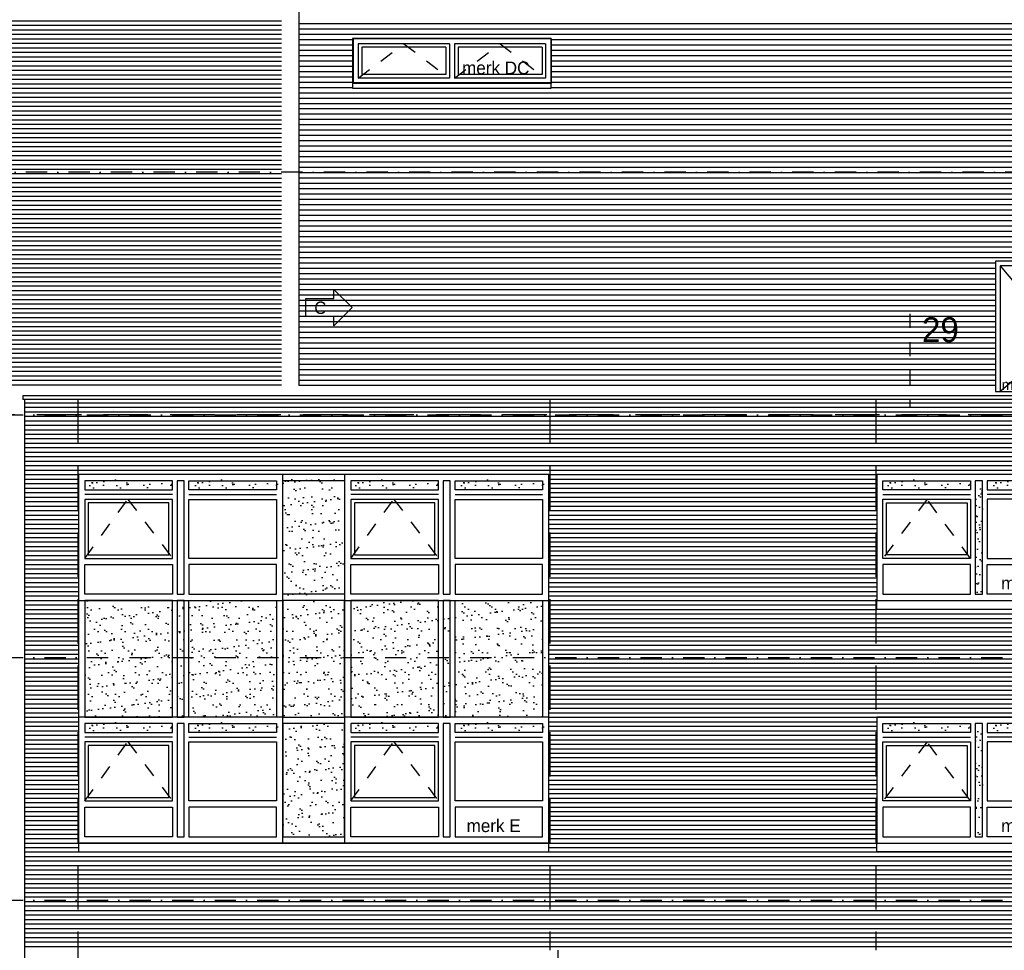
# Model space of a CAD drawing. Extents: x 0 to 140000, y 0 to 84100.
# Tile 13 of 36: x 14556 to 28433, y 48986 to 62104. Entities that reach past the tile are written whole.
import ezdxf
from ezdxf.enums import TextEntityAlignment as Align

# ---------------------------------------------------------------- set-up
doc = ezdxf.new("R2010")
doc.units = 0
doc.header["$LTSCALE"] = 100
doc.header["$MEASUREMENT"] = 0
for name, pattern in [('B0201', [50, 31.25, -6.25, 6.25, -6.25]), ('B0402', [9.375, 6.25, -3.125]), ('B0701', [9.375, 6.25, -3.125]), ('DASHDOTX2', [2, 1, -0.5, 0, -0.5]), ('TEGELS', [4, 2, -2])]:
    doc.linetypes.add(name, pattern=pattern)
doc.layers.get('0').update_dxf_attribs({"linetype": 'CONTINUOUS'})
for name, color, linetype in [('AA31----_BUITENKOZ', 7, 'CONTINUOUS'), ('AI31----_BUITENKOZ', 7, 'CONTINUOUS'), ('AL$0A---_WIJZIGINGEN', 2, 'CONTINUOUS'), ('AL$7A---_STRAMIEN', 42, 'B0201'), ('AL21----_BUITENWAND', 2, 'CONTINUOUS'), ('AL31----_BUITENKOZ', 7, 'CONTINUOUS'), ('AL31----_BUITENKOZIJ', 7, 'CONTINUOUS'), ('AL32MH--_METAAL', 7, 'CONTINUOUS'), ('AL47----_DAKAFW', 1, 'CONTINUOUS'), ('AT$0A---_WIJZIGINGEN', 7, 'CONTINUOUS'), ('AT$1A---_ALGEMEEN', 1, 'CONTINUOUS'), ('AT$1A---_TEKST', 2, 'CONTINUOUS'), ('DETAILS', 4, 'TEGELS'), ('DLLATATIE', 3, 'B0701'), ('GOLFPLAAT', 42, 'CONTINUOUS'), ('KOZMERK', 2, 'CONTINUOUS')]:
    doc.layers.add(name, color=color, linetype=linetype)
doc.styles.add('01_100', font='B-GBP.shx', dxfattribs={"height": 180})
doc.styles.add('03_100', font='B-GBP.shx', dxfattribs={"height": 350})
doc.styles.add('03_AT', font='B-GBP')
doc.styles.add('B-01', font='b-gbp')
pattern_1 = [(37.5, (-26269.13, -28493.82), (-7.6852, 235.0725), [0, -185.44, 0, -207.4, 0, -198.25]), (7.5, (-26269.13, -28493.82), (215.9128, 344.3018), [0, -100.04, 0, -167.14, 0, -64.05]), (327.5, (-26419.2, -28493.82), (379.9253, 0.6904), [0, -61, 0, -219.6, 0, -286.7]), (317.5, (-26419.2, -28493.82), (366.7474, 107.0764), [0, -30.5, 0, -143.96, 0, -164.7])]
pattern_2 = [(37.5, (-30019.13, -28493.82), (-7.6852, 235.0725), [0, -185.44, 0, -207.4, 0, -198.25]), (7.5, (-30019.13, -28493.82), (215.9128, 344.3018), [0, -100.04, 0, -167.14, 0, -64.05]), (327.5, (-30169.2, -28493.82), (379.9253, 0.6904), [0, -61, 0, -219.6, 0, -286.7]), (317.5, (-30169.2, -28493.82), (366.7474, 107.0764), [0, -30.5, 0, -143.96, 0, -164.7])]

# ---------------------------------------------------------------- blocks, each defined once
blk = doc.blocks.new('PH31-001')
at = {"layer": 'AL31----_BUITENKOZ'}
h = blk.add_hatch(dxfattribs=at)
h.set_pattern_fill('AR-SAND', color=256, scale=122, style=0)
h.set_pattern_definition([(37.5, (-52903.8, -82412.16), (-7.6852, 235.0725), [0, -185.44, 0, -207.4, 0, -198.25]), (7.5, (-52903.8, -82412.16), (215.9128, 344.3018), [0, -100.04, 0, -167.14, 0, -64.05]), (327.5, (-53053.86, -82412.16), (379.9253, 0.6904), [0, -61, 0, -219.6, 0, -286.7]), (317.5, (-53053.86, -82412.16), (366.7474, 107.0764), [0, -30.5, 0, -143.96, 0, -164.7])])
h.paths.add_polyline_path([(1490, 1580), (1390, 1580), (1390, 67), (1490, 67)])
for p, q in [((88, 1492), (1323, 1492)), ((2792, 1492), (1557, 1492)), ((0, 0), (0, 0)), ((0, 0), (0, 0))]:
    blk.add_line(p, q, dxfattribs=at)
at = {"layer": 'AL31----_BUITENKOZ', "color": 1, "linetype": 'TEGELS'}
for p, q in [((709, 1425), (88, 593)), ((1323, 593), (709, 1425))]:
    blk.add_line(p, q, dxfattribs=at)
at = {"layer": 'AL31----_BUITENKOZ'}
for points in [[(2880, 0), (2880, 1774), (0, 1774), (0, 1774), (0, 0)], [(88, 1559), (88, 1686), (1323, 1686), (1323, 1559)], [(1490, 1686), (1390, 1686), (1390, 88), (1490, 88)], [(2792, 1559), (2792, 1686), (1557, 1686), (1557, 1559)], [(88, 593), (88, 1425), (1323, 1425), (1323, 593)], [(2792, 593), (2792, 1425), (1557, 1425), (1557, 593)], [(88, 505), (88, 88), (1323, 88), (1323, 505)], [(2792, 505), (2792, 88), (1557, 88), (1557, 505)]]:
    blk.add_lwpolyline(points, close=True, dxfattribs=at)
at = {"layer": 'AL31----_BUITENKOZ', "color": 1}
blk.add_lwpolyline([(138, 643), (138, 1375), (1273, 1375), (1273, 643)], close=True, dxfattribs=at)
at = {"layer": 'AT$1A---_TEKST', "style": '01_100'}
blk.add_text('merk A', height=180, dxfattribs=at).set_placement((1754, 154))
blk = doc.blocks.new('PH31-023')
at = {"layer": 'AI31----_BUITENKOZ', "color": 1}
for p, q in [((1852, 634), (-948, 634)), ((-948, 634), (-948, 0)), ((1852, 634), (1852, 0)), ((367, 510), (-818, 510)), ((-818, 510), (-818, 124)), ((367, 510), (367, 124)), ((539, 510), (539, 124)), ((1723, 510), (539, 510)), ((1723, 510), (1723, 124)), ((1852, 0), (-948, 0)), ((367, 124), (-818, 124)), ((1723, 124), (539, 124))]:
    blk.add_line(p, q, dxfattribs=at)
at = {"layer": 'AI31----_BUITENKOZ'}
for p, q in [((-941, 627), (-941, 7)), ((1845, 627), (-941, 627)), ((-868, 560), (-868, 74)), ((417, 560), (-868, 560)), ((417, 560), (417, 74)), ((1773, 560), (489, 560)), ((489, 560), (489, 74)), ((1773, 560), (1773, 74)), ((1845, 627), (1845, 7)), ((1845, 7), (-941, 7)), ((417, 74), (-868, 74)), ((1773, 74), (489, 74))]:
    blk.add_line(p, q, dxfattribs=at)
at = {"layer": 'AI31----_BUITENKOZ', "color": 1, "linetype": 'TEGELS'}
for p, q in [((-868, 74), (-226, 560)), ((-226, 560), (417, 74)), ((489, 74), (1131, 560)), ((1131, 560), (1773, 74))]:
    blk.add_line(p, q, dxfattribs=at)
at = {"layer": 'AT$1A---_TEKST', "color": 2, "style": '01_100'}
blk.add_text('merk DC', height=180, dxfattribs=at).set_placement((596, 129))
blk = doc.blocks.new('PH31-082')
at = {"layer": 'AL31----_BUITENKOZIJ', "color": 7}
for p, q in [((67, 2100), (67, 329)), ((947, 2100), (67, 2100)), ((947, 329), (947, 2100)), ((0, 329), (1014, 329))]:
    blk.add_line(p, q, dxfattribs=at)
blk.add_lwpolyline([(1014, 329), (1014, 2167), (0, 2167), (0, 329)], dxfattribs=at)
at = {"layer": 'AL31----_BUITENKOZIJ', "color": 1}
blk.add_lwpolyline([(67, 2100), (947, 1050), (67, 329)], dxfattribs=at)
at = {"layer": 'KOZMERK', "style": 'B-01'}
blk.add_attdef('KOZMERK', (88, 349), '', height=150, dxfattribs=at)
blk = doc.blocks.new('AS00S005')
at = {"layer": 'AL$0A---_WIJZIGINGEN'}
blk.add_lwpolyline([(0, 0), (-5.12, -5.12), (-5.12, -2.56), (-13.06, -2.56), (-13.06, 2.56), (-5.12, 2.56), (-5.12, 5.12)], close=True, dxfattribs=at)
at = {"layer": 'AT$0A---_WIJZIGINGEN', "color": 3, "style": '03_AT'}
blk.add_attdef('NUMMER', text='', height=3.5, dxfattribs=at).set_placement((-8.98, -0.06), align=Align.MIDDLE)

msp = doc.modelspace()

# ---------------------------------------------------------------- hatches: boundary and pattern name
at = {"layer": 'AA31----_BUITENKOZ'}
h = msp.add_hatch(dxfattribs=at)
h.set_pattern_fill('AR-SAND', color=256, scale=122, style=0)
h.set_pattern_definition([(37.5, (-1789.92, -1043.37), (-7.6852, 235.0725), [0, -185.44, 0, -207.4, 0, -198.25]), (7.5, (-1789.92, -1043.37), (215.9128, 344.3018), [0, -100.04, 0, -167.14, 0, -64.05]), (327.5, (-1939.98, -1043.37), (379.9253, 0.6904), [0, -61, 0, -219.6, 0, -286.7]), (317.5, (-1939.98, -1043.37), (366.7474, 107.0764), [0, -30.5, 0, -143.96, 0, -164.7])])
h.paths.add_polyline_path([(15451.7, 55498), (15451.7, 55625), (16707.7, 55625), (16707.7, 55498)])
h = msp.add_hatch(dxfattribs=at)
h.set_pattern_fill('AR-SAND', color=256, scale=122, style=0)
h.set_pattern_definition([(37.5, (-299.92, -1043.37), (-7.6852, 235.0725), [0, -185.44, 0, -207.4, 0, -198.25]), (7.5, (-299.92, -1043.37), (215.9128, 344.3018), [0, -100.04, 0, -167.14, 0, -64.05]), (327.5, (-449.98, -1043.37), (379.9253, 0.6904), [0, -61, 0, -219.6, 0, -286.7]), (317.5, (-449.98, -1043.37), (366.7474, 107.0764), [0, -30.5, 0, -143.96, 0, -164.7])])
h.paths.add_polyline_path([(16941.7, 55498), (16941.7, 55625), (18197.7, 55625), (18197.7, 55498)])
h = msp.add_hatch(dxfattribs=at)
h.set_pattern_fill('AR-SAND', color=256, scale=122, style=0)
h.set_pattern_definition(pattern_2)
h.paths.add_polyline_path([(19134.7, 53985.3), (19134.7, 55625), (18264.7, 55625), (18264.7, 53985.3)])
h = msp.add_hatch(dxfattribs=at)
h.set_pattern_fill('AR-SAND', color=256, scale=122, style=0)
h.set_pattern_definition([(37.5, (1960.08, -1043.37), (-7.6852, 235.0725), [0, -185.44, 0, -207.4, 0, -198.25]), (7.5, (1960.08, -1043.37), (215.9128, 344.3018), [0, -100.04, 0, -167.14, 0, -64.05]), (327.5, (1810.02, -1043.37), (379.9253, 0.6904), [0, -61, 0, -219.6, 0, -286.7]), (317.5, (1810.02, -1043.37), (366.7474, 107.0764), [0, -30.5, 0, -143.96, 0, -164.7])])
h.paths.add_polyline_path([(19201.7, 55498), (19201.7, 55625), (20457.7, 55625), (20457.7, 55498)])
h = msp.add_hatch(dxfattribs=at)
h.set_pattern_fill('AR-SAND', color=256, scale=122, style=0)
h.set_pattern_definition([(37.5, (3450.08, -1043.37), (-7.6852, 235.0725), [0, -185.44, 0, -207.4, 0, -198.25]), (7.5, (3450.08, -1043.37), (215.9128, 344.3018), [0, -100.04, 0, -167.14, 0, -64.05]), (327.5, (3300.02, -1043.37), (379.9253, 0.6904), [0, -61, 0, -219.6, 0, -286.7]), (317.5, (3300.02, -1043.37), (366.7474, 107.0764), [0, -30.5, 0, -143.96, 0, -164.7])])
h.paths.add_polyline_path([(20691.7, 55498), (20691.7, 55625), (21947.7, 55625), (21947.7, 55498)])
h = msp.add_hatch(dxfattribs=at)
h.set_pattern_fill('AR-SAND', color=256, scale=122, style=0)
h.set_pattern_definition([(37.5, (9460.08, -1043.37), (-7.6852, 235.0725), [0, -185.44, 0, -207.4, 0, -198.25]), (7.5, (9460.08, -1043.37), (215.9128, 344.3018), [0, -100.04, 0, -167.14, 0, -64.05]), (327.5, (9310.02, -1043.37), (379.9253, 0.6904), [0, -61, 0, -219.6, 0, -286.7]), (317.5, (9310.02, -1043.37), (366.7474, 107.0764), [0, -30.5, 0, -143.96, 0, -164.7])])
h.paths.add_polyline_path([(26701.7, 55498), (26701.7, 55625), (27957.7, 55625), (27957.7, 55498)])
h = msp.add_hatch(dxfattribs=at)
h.set_pattern_fill('AR-SAND', color=256, scale=122, style=0)
h.set_pattern_definition([(37.5, (10950.08, -1043.37), (-7.6852, 235.0725), [0, -185.44, 0, -207.4, 0, -198.25]), (7.5, (10950.08, -1043.37), (215.9128, 344.3018), [0, -100.04, 0, -167.14, 0, -64.05]), (327.5, (10800.02, -1043.37), (379.9253, 0.6904), [0, -61, 0, -219.6, 0, -286.7]), (317.5, (10800.02, -1043.37), (366.7474, 107.0764), [0, -30.5, 0, -143.96, 0, -164.7])])
h.paths.add_polyline_path([(28191.7, 55498), (28191.7, 55625), (29447.7, 55625), (29447.7, 55498)])
h = msp.add_hatch(dxfattribs=at)
h.set_pattern_fill('AR-SAND', color=256, scale=122, style=0)
h.set_pattern_definition(pattern_1)
h.paths.add_polyline_path([(28124.7, 55498), (28024.7, 55498), (28024.7, 53985.3), (28124.7, 53985.3)])
h = msp.add_hatch(dxfattribs=at)
h.set_pattern_fill('AR-SAND', color=256, scale=122, style=0)
h.set_pattern_definition(pattern_2)
h.paths.add_polyline_path([(16707.7, 52272), (16707.7, 53918.3), (15472.7, 53918.3), (15472.7, 52272)])
h = msp.add_hatch(dxfattribs=at)
h.set_pattern_fill('AR-SAND', color=256, scale=122, style=0)
h.set_pattern_definition(pattern_2)
h.paths.add_polyline_path([(16874.7, 53918.3), (16774.7, 53918.3), (16774.7, 52272), (16874.7, 52272)])
h = msp.add_hatch(dxfattribs=at)
h.set_pattern_fill('AR-SAND', color=256, scale=122, style=0)
h.set_pattern_definition(pattern_2)
h.paths.add_polyline_path([(16941.7, 52272), (16941.7, 53918.3), (18176.7, 53918.3), (18176.7, 52272)])
h = msp.add_hatch(dxfattribs=at)
h.set_pattern_fill('AR-SAND', color=256, scale=122, style=0)
h.set_pattern_definition(pattern_2)
h.paths.add_polyline_path([(19134.7, 52272), (19134.7, 53918.3), (18264.7, 53918.3), (18264.7, 52272)])
h = msp.add_hatch(dxfattribs=at)
h.set_pattern_fill('AR-SAND', color=256, scale=122, style=0)
h.set_pattern_definition(pattern_2)
h.paths.add_polyline_path([(20457.7, 52272), (20457.7, 53918.3), (19222.7, 53918.3), (19222.7, 52272)])
h = msp.add_hatch(dxfattribs=at)
h.set_pattern_fill('AR-SAND', color=256, scale=122, style=0)
h.set_pattern_definition(pattern_2)
h.paths.add_polyline_path([(20624.7, 53918.3), (20524.7, 53918.3), (20524.7, 52272), (20624.7, 52272)])
h = msp.add_hatch(dxfattribs=at)
h.set_pattern_fill('AR-SAND', color=256, scale=122, style=0)
h.set_pattern_definition(pattern_2)
h.paths.add_polyline_path([(20691.7, 52272), (20691.7, 53918.3), (21926.7, 53918.3), (21926.7, 52272)])
h = msp.add_hatch(dxfattribs=at)
h.set_pattern_fill('AR-SAND', color=256, scale=122, style=0)
h.set_pattern_definition([(37.5, (-1789.92, -4463.37), (-7.6852, 235.0725), [0, -185.44, 0, -207.4, 0, -198.25]), (7.5, (-1789.92, -4463.37), (215.9128, 344.3018), [0, -100.04, 0, -167.14, 0, -64.05]), (327.5, (-1939.98, -4463.37), (379.9253, 0.6904), [0, -61, 0, -219.6, 0, -286.7]), (317.5, (-1939.98, -4463.37), (366.7474, 107.0764), [0, -30.5, 0, -143.96, 0, -164.7])])
h.paths.add_polyline_path([(15451.7, 52078), (15451.7, 52205), (16707.7, 52205), (16707.7, 52078)])
h = msp.add_hatch(dxfattribs=at)
h.set_pattern_fill('AR-SAND', color=256, scale=122, style=0)
h.set_pattern_definition([(37.5, (-299.92, -4463.37), (-7.6852, 235.0725), [0, -185.44, 0, -207.4, 0, -198.25]), (7.5, (-299.92, -4463.37), (215.9128, 344.3018), [0, -100.04, 0, -167.14, 0, -64.05]), (327.5, (-449.98, -4463.37), (379.9253, 0.6904), [0, -61, 0, -219.6, 0, -286.7]), (317.5, (-449.98, -4463.37), (366.7474, 107.0764), [0, -30.5, 0, -143.96, 0, -164.7])])
h.paths.add_polyline_path([(16941.7, 52078), (16941.7, 52205), (18197.7, 52205), (18197.7, 52078)])
h = msp.add_hatch(dxfattribs=at)
h.set_pattern_fill('AR-SAND', color=256, scale=122, style=0)
h.set_pattern_definition([(37.5, (-30019.13, -28492.9), (-7.6852, 235.0725), [0, -185.44, 0, -207.4, 0, -198.25]), (7.5, (-30019.13, -28492.9), (215.9128, 344.3018), [0, -100.04, 0, -167.14, 0, -64.05]), (327.5, (-30169.2, -28492.9), (379.9253, 0.6904), [0, -61, 0, -219.6, 0, -286.7]), (317.5, (-30169.2, -28492.9), (366.7474, 107.0764), [0, -30.5, 0, -143.96, 0, -164.7])])
h.paths.add_polyline_path([(19134.7, 50587.3), (19134.7, 52184.9), (18264.7, 52184.9), (18264.7, 50587.3)])
h = msp.add_hatch(dxfattribs=at)
h.set_pattern_fill('AR-SAND', color=256, scale=122, style=0)
h.set_pattern_definition([(37.5, (1960.08, -4463.37), (-7.6852, 235.0725), [0, -185.44, 0, -207.4, 0, -198.25]), (7.5, (1960.08, -4463.37), (215.9128, 344.3018), [0, -100.04, 0, -167.14, 0, -64.05]), (327.5, (1810.02, -4463.37), (379.9253, 0.6904), [0, -61, 0, -219.6, 0, -286.7]), (317.5, (1810.02, -4463.37), (366.7474, 107.0764), [0, -30.5, 0, -143.96, 0, -164.7])])
h.paths.add_polyline_path([(19201.7, 52078), (19201.7, 52205), (20457.7, 52205), (20457.7, 52078)])
h = msp.add_hatch(dxfattribs=at)
h.set_pattern_fill('AR-SAND', color=256, scale=122, style=0)
h.set_pattern_definition([(37.5, (3450.08, -4463.37), (-7.6852, 235.0725), [0, -185.44, 0, -207.4, 0, -198.25]), (7.5, (3450.08, -4463.37), (215.9128, 344.3018), [0, -100.04, 0, -167.14, 0, -64.05]), (327.5, (3300.02, -4463.37), (379.9253, 0.6904), [0, -61, 0, -219.6, 0, -286.7]), (317.5, (3300.02, -4463.37), (366.7474, 107.0764), [0, -30.5, 0, -143.96, 0, -164.7])])
h.paths.add_polyline_path([(20691.7, 52078), (20691.7, 52205), (21947.7, 52205), (21947.7, 52078)])
h = msp.add_hatch(dxfattribs=at)
h.set_pattern_fill('AR-SAND', color=256, scale=122, style=0)
h.set_pattern_definition([(37.5, (9460.08, -4463.37), (-7.6852, 235.0725), [0, -185.44, 0, -207.4, 0, -198.25]), (7.5, (9460.08, -4463.37), (215.9128, 344.3018), [0, -100.04, 0, -167.14, 0, -64.05]), (327.5, (9310.02, -4463.37), (379.9253, 0.6904), [0, -61, 0, -219.6, 0, -286.7]), (317.5, (9310.02, -4463.37), (366.7474, 107.0764), [0, -30.5, 0, -143.96, 0, -164.7])])
h.paths.add_polyline_path([(26701.7, 52078), (26701.7, 52205), (27957.7, 52205), (27957.7, 52078)])
h = msp.add_hatch(dxfattribs=at)
h.set_pattern_fill('AR-SAND', color=256, scale=122, style=0)
h.set_pattern_definition([(37.5, (10950.08, -4463.37), (-7.6852, 235.0725), [0, -185.44, 0, -207.4, 0, -198.25]), (7.5, (10950.08, -4463.37), (215.9128, 344.3018), [0, -100.04, 0, -167.14, 0, -64.05]), (327.5, (10800.02, -4463.37), (379.9253, 0.6904), [0, -61, 0, -219.6, 0, -286.7]), (317.5, (10800.02, -4463.37), (366.7474, 107.0764), [0, -30.5, 0, -143.96, 0, -164.7])])
h.paths.add_polyline_path([(28191.7, 52078), (28191.7, 52205), (29447.7, 52205), (29447.7, 52078)])
h = msp.add_hatch(dxfattribs=at)
h.set_pattern_fill('AR-SAND', color=256, scale=122, style=0)
h.set_pattern_definition(pattern_1)
h.paths.add_polyline_path([(28124.7, 52078), (28024.7, 52078), (28024.7, 50565.3), (28124.7, 50565.3)])

# ---------------------------------------------------------------- linework, layer by layer
at = {"layer": 'AL$7A---_STRAMIEN', "color": 1, "linetype": 'DASHDOTX2', "ltscale": 3}
for p, q in [((37146, 59955), (10245.3, 59955)), ((10103.3, 56535), (130931.1, 56535)), ((10103.3, 53115), (130931.1, 53115)), ((10103.3, 49695), (130931.1, 49695))]:
    msp.add_line(p, q, dxfattribs=at)
at = {"layer": 'AL$7A---_STRAMIEN', "color": 1, "linetype": 'B0402'}
msp.add_line((39799.8, 56535), (10245.3, 56535), dxfattribs=at)
at = {"layer": 'AL21----_BUITENWAND'}
for p, q in [((18489.7, 73220.5), (18489.7, 56945.5)), ((14629.7, 43565), (14629.7, 56749.2))]:
    msp.add_line(p, q, dxfattribs=at)
at = {"layer": 'AL21----_BUITENWAND', "color": 1}
for p, q in [((11684.7, 62088.3), (18243.9, 62088.3)), ((11684.7, 62025), (18243.9, 62025)), ((11684.7, 61961.7), (18243.9, 61961.7)), ((11684.7, 61898.3), (18243.9, 61898.3)), ((11684.7, 61835), (18243.9, 61835)), ((11684.7, 61771.7), (18243.9, 61771.7)), ((11684.7, 61708.3), (18243.9, 61708.3)), ((11684.7, 61645), (18243.9, 61645)), ((11684.7, 61581.7), (18243.9, 61581.7)), ((11684.7, 61518.3), (18243.9, 61518.3)), ((11684.7, 61455), (18243.9, 61455)), ((11684.7, 61391.7), (18243.9, 61391.7)), ((11684.7, 61328.3), (18243.9, 61328.3)), ((11684.7, 61265), (18243.9, 61265)), ((11684.7, 61201.7), (18243.9, 61201.7)), ((11684.7, 61138.3), (18243.9, 61138.3)), ((11684.7, 61075), (18243.9, 61075)), ((11684.7, 61011.7), (18243.9, 61011.7)), ((11684.7, 60948.3), (18243.9, 60948.3)), ((11684.7, 60885), (18243.9, 60885)), ((11684.7, 60821.7), (18243.9, 60821.7)), ((11684.7, 60758.3), (18243.9, 60758.3)), ((11684.7, 60695), (18243.9, 60695)), ((11684.7, 60631.7), (18243.9, 60631.7)), ((11684.7, 60568.3), (18243.9, 60568.3)), ((11684.7, 60505), (18243.9, 60505)), ((11684.7, 60441.7), (18243.9, 60441.7)), ((11684.7, 60441.7), (18243.9, 60441.7)), ((11684.7, 60378.3), (18243.9, 60378.3)), ((11684.7, 60378.3), (18243.9, 60378.3)), ((11684.7, 60315), (18243.9, 60315)), ((11684.7, 60251.7), (18243.9, 60251.7)), ((11684.7, 60188.3), (18243.9, 60188.3)), ((11684.7, 60125), (18243.9, 60125)), ((11684.7, 60061.7), (18243.9, 60061.7)), ((11684.7, 59998.3), (18243.9, 59998.3)), ((11684.7, 59935), (18243.9, 59935)), ((11684.7, 59871.7), (18243.9, 59871.7)), ((11684.7, 59808.3), (18243.9, 59808.3)), ((11684.7, 59745), (18243.9, 59745)), ((11684.7, 59681.7), (18243.9, 59681.7)), ((11684.7, 59618.3), (18243.9, 59618.3)), ((11684.7, 59555), (18243.9, 59555)), ((11684.7, 59491.7), (18243.9, 59491.7)), ((11684.7, 59428.3), (18243.9, 59428.3)), ((11684.7, 59365), (18243.9, 59365)), ((11684.7, 59301.7), (18243.9, 59301.7)), ((11684.7, 59238.3), (18243.9, 59238.3)), ((11684.7, 59175), (18243.9, 59175)), ((11684.7, 59111.7), (18243.9, 59111.7)), ((11684.7, 59048.3), (18243.9, 59048.3)), ((11684.7, 58985), (18243.9, 58985)), ((11684.7, 58921.7), (18243.9, 58921.7)), ((11684.7, 58858.3), (18243.9, 58858.3)), ((11684.7, 58795), (18243.9, 58795)), ((11684.7, 58731.7), (18243.9, 58731.7)), ((11684.7, 58668.3), (18243.9, 58668.3)), ((11684.7, 58605), (18243.9, 58605)), ((11684.7, 58541.7), (18243.9, 58541.7)), ((11684.7, 58478.3), (18243.9, 58478.3)), ((11684.7, 58415), (18243.9, 58415)), ((11684.7, 58351.7), (18243.9, 58351.7)), ((11684.7, 58288.3), (18243.9, 58288.3)), ((11684.7, 58225), (18243.9, 58225)), ((11684.7, 58161.7), (18243.9, 58161.7)), ((11684.7, 58098.3), (18243.9, 58098.3)), ((11684.7, 58035), (18243.9, 58035)), ((11684.7, 57971.7), (18243.9, 57971.7)), ((11684.7, 57908.3), (18243.9, 57908.3)), ((11684.7, 57845), (18243.9, 57845)), ((11684.7, 57781.7), (18243.9, 57781.7)), ((11684.7, 57718.3), (18243.9, 57718.3)), ((11684.7, 57655), (18243.9, 57655)), ((11684.7, 57591.7), (18243.9, 57591.7)), ((11684.7, 57528.3), (18243.9, 57528.3)), ((11684.7, 57465), (18243.9, 57465)), ((11684.7, 57401.7), (18243.9, 57401.7)), ((11684.7, 57338.3), (18243.9, 57338.3)), ((11684.7, 57275), (18243.9, 57275)), ((11684.7, 57211.7), (18243.9, 57211.7)), ((11684.7, 57148.3), (18243.9, 57148.3)), ((11684.7, 57085), (18243.9, 57085)), ((11684.7, 57021.7), (18243.9, 57021.7)), ((11684.7, 56958.3), (18243.9, 56958.3))]:
    msp.add_line(p, q, dxfattribs=at)
at = {"layer": 'AL21----_BUITENWAND', "color": 42}
for p, q in [((14629.7, 56705), (127769.7, 56705)), ((14629.7, 56641.7), (127769.7, 56641.7)), ((14629.7, 56578.3), (127769.7, 56578.3)), ((14629.7, 56515), (127769.7, 56515)), ((14629.7, 56451.7), (127769.7, 56451.7)), ((14629.7, 56388.3), (127769.7, 56388.3)), ((14629.7, 56325), (127769.7, 56325)), ((14629.7, 56261.7), (127769.7, 56261.7)), ((14629.7, 56198.3), (127769.7, 56198.3)), ((14629.7, 56135), (127769.7, 56135)), ((14629.7, 56071.7), (127769.7, 56071.7)), ((14629.7, 56008.3), (127769.7, 56008.3)), ((14629.7, 55945), (127769.7, 55945)), ((14629.7, 55881.7), (127769.7, 55881.7)), ((14629.7, 55818.3), (127769.7, 55818.3)), ((14629.7, 55755), (127769.7, 55755)), ((14629.7, 55691.7), (15384.7, 55691.7)), ((22014.7, 55691.7), (26634.7, 55691.7)), ((14629.7, 55628.3), (15384.7, 55628.3)), ((14629.7, 55565), (15384.7, 55565)), ((22014.7, 55628.3), (26634.7, 55628.3)), ((22014.7, 55565), (26634.7, 55565)), ((14629.7, 55501.7), (15384.7, 55501.7)), ((14629.7, 55438.3), (15384.7, 55438.3)), ((14629.7, 55375), (15384.7, 55375)), ((22014.7, 55501.7), (26634.7, 55501.7)), ((22014.7, 55438.3), (26634.7, 55438.3)), ((22014.7, 55375), (26634.7, 55375)), ((14629.7, 55311.7), (15384.7, 55311.7)), ((14629.7, 55248.3), (15384.7, 55248.3)), ((22014.7, 55311.7), (26634.7, 55311.7)), ((22014.7, 55248.3), (26634.7, 55248.3)), ((14629.7, 55185), (15384.7, 55185)), ((14629.7, 55121.7), (15384.7, 55121.7)), ((22014.7, 55185), (26634.7, 55185)), ((22014.7, 55121.7), (26634.7, 55121.7)), ((14629.7, 55058.3), (15384.7, 55058.3)), ((14629.7, 54995), (15384.7, 54995)), ((22014.7, 55058.3), (26634.7, 55058.3)), ((22014.7, 54995), (26634.7, 54995)), ((14629.7, 54931.7), (15384.7, 54931.7)), ((14629.7, 54868.3), (15384.7, 54868.3)), ((22014.7, 54931.7), (26634.7, 54931.7)), ((22014.7, 54868.3), (26634.7, 54868.3)), ((14629.7, 54805), (15384.7, 54805)), ((14629.7, 54741.7), (15384.7, 54741.7)), ((14629.7, 54678.3), (15384.7, 54678.3)), ((22014.7, 54805), (26634.7, 54805)), ((22014.7, 54741.7), (26634.7, 54741.7)), ((22014.7, 54678.3), (26634.7, 54678.3)), ((14629.7, 54615), (15384.7, 54615)), ((14629.7, 54551.7), (15384.7, 54551.7)), ((22014.7, 54615), (26634.7, 54615)), ((22014.7, 54551.7), (26634.7, 54551.7)), ((14629.7, 54488.3), (15384.7, 54488.3)), ((14629.7, 54425), (15384.7, 54425)), ((22014.7, 54488.3), (26634.7, 54488.3)), ((22014.7, 54425), (26634.7, 54425)), ((14629.7, 54361.7), (15384.7, 54361.7)), ((14629.7, 54298.3), (15384.7, 54298.3)), ((22014.7, 54361.7), (26634.7, 54361.7)), ((22014.7, 54298.3), (26634.7, 54298.3)), ((14629.7, 54235), (15384.7, 54235)), ((14629.7, 54171.7), (15384.7, 54171.7)), ((22014.7, 54235), (26634.7, 54235)), ((22014.7, 54171.7), (26634.7, 54171.7)), ((14629.7, 54108.3), (15384.7, 54108.3)), ((14629.7, 54045), (15384.7, 54045)), ((22014.7, 54108.3), (26634.7, 54108.3)), ((22014.7, 54045), (26634.7, 54045)), ((14629.7, 53981.7), (15384.7, 53981.7)), ((14629.7, 53918.3), (15384.7, 53918.3)), ((14629.7, 53855), (15384.7, 53855)), ((22014.7, 53981.7), (26634.7, 53981.7)), ((22014.7, 53918.3), (26634.7, 53918.3)), ((22014.7, 53855), (26634.7, 53855)), ((14629.7, 53791.7), (15384.7, 53791.7)), ((14629.7, 53728.3), (15384.7, 53728.3)), ((22014.7, 53791.7), (26634.7, 53791.7)), ((22014.7, 53728.3), (127769.7, 53728.3)), ((14629.7, 53665), (15384.7, 53665)), ((14629.7, 53601.7), (15384.7, 53601.7)), ((22014.7, 53665), (127769.7, 53665)), ((22014.7, 53601.7), (127769.7, 53601.7)), ((14629.7, 53538.3), (15384.7, 53538.3)), ((14629.7, 53475), (15384.7, 53475)), ((22014.7, 53538.3), (127769.7, 53538.3)), ((22014.7, 53475), (127769.7, 53475)), ((14629.7, 53411.7), (15384.7, 53411.7)), ((14629.7, 53348.3), (15384.7, 53348.3)), ((22014.7, 53411.7), (127769.7, 53411.7)), ((22014.7, 53348.3), (127769.7, 53348.3)), ((14629.7, 53285), (15384.7, 53285)), ((14629.7, 53221.7), (15384.7, 53221.7)), ((14629.7, 53158.3), (15384.7, 53158.3)), ((22014.7, 53285), (127769.7, 53285)), ((22014.7, 53221.7), (127769.7, 53221.7)), ((22014.7, 53158.3), (127769.7, 53158.3)), ((14629.7, 53095), (15384.7, 53095)), ((14629.7, 53031.7), (15384.7, 53031.7)), ((22014.7, 53095), (127769.7, 53095)), ((22014.7, 53031.7), (127769.7, 53031.7)), ((14629.7, 52968.3), (15384.7, 52968.3)), ((14629.7, 52905), (15384.7, 52905)), ((22014.7, 52968.3), (127769.7, 52968.3)), ((22014.7, 52905), (127769.7, 52905)), ((14629.7, 52841.7), (15384.7, 52841.7)), ((14629.7, 52778.3), (15384.7, 52778.3)), ((22014.7, 52841.7), (127769.7, 52841.7)), ((22014.7, 52778.3), (127769.7, 52778.3)), ((14629.7, 52715), (15384.7, 52715)), ((14629.7, 52651.7), (15384.7, 52651.7)), ((22014.7, 52715), (127769.7, 52715)), ((22014.7, 52651.7), (127769.7, 52651.7)), ((14629.7, 52588.3), (15384.7, 52588.3)), ((14629.7, 52525), (15384.7, 52525)), ((14629.7, 52461.7), (15384.7, 52461.7)), ((22014.7, 52588.3), (127769.7, 52588.3)), ((22014.7, 52525), (127769.7, 52525)), ((22014.7, 52461.7), (127769.7, 52461.7)), ((14629.7, 52398.3), (15384.7, 52398.3)), ((14629.7, 52335), (15384.7, 52335)), ((22014.7, 52398.3), (127769.7, 52398.3)), ((22014.7, 52335), (127769.7, 52335)), ((14629.7, 52271.7), (15384.7, 52271.7)), ((14629.7, 52208.3), (15384.7, 52208.3)), ((22014.7, 52271.7), (127769.7, 52271.7)), ((22014.7, 52208.3), (26634.7, 52208.3)), ((14629.7, 52145), (15384.7, 52145)), ((14629.7, 52081.7), (15384.7, 52081.7)), ((22014.7, 52145), (26634.7, 52145)), ((22014.7, 52081.7), (26634.7, 52081.7)), ((14629.7, 52018.3), (15384.7, 52018.3)), ((14629.7, 51955), (15384.7, 51955)), ((22014.7, 52018.3), (26634.7, 52018.3)), ((22014.7, 51955), (26634.7, 51955)), ((14629.7, 51891.7), (15384.7, 51891.7)), ((14629.7, 51828.3), (15384.7, 51828.3)), ((14629.7, 51765), (15384.7, 51765)), ((22014.7, 51891.7), (26634.7, 51891.7)), ((22014.7, 51828.3), (26634.7, 51828.3)), ((22014.7, 51765), (26634.7, 51765)), ((14629.7, 51701.7), (15384.7, 51701.7)), ((14629.7, 51638.3), (15384.7, 51638.3)), ((22014.7, 51701.7), (26634.7, 51701.7)), ((22014.7, 51638.3), (26634.7, 51638.3)), ((14629.7, 51575), (15384.7, 51575)), ((14629.7, 51511.7), (15384.7, 51511.7)), ((22014.7, 51575), (26634.7, 51575)), ((22014.7, 51511.7), (26634.7, 51511.7)), ((14629.7, 51448.3), (15384.7, 51448.3)), ((14629.7, 51385), (15384.7, 51385)), ((22014.7, 51448.3), (26634.7, 51448.3)), ((22014.7, 51385), (26634.7, 51385)), ((14629.7, 51321.7), (15384.7, 51321.7)), ((14629.7, 51258.3), (15384.7, 51258.3)), ((22014.7, 51321.7), (26634.7, 51321.7)), ((22014.7, 51258.3), (26634.7, 51258.3)), ((14629.7, 51195), (15384.7, 51195)), ((14629.7, 51131.7), (15384.7, 51131.7)), ((14629.7, 51068.3), (15384.7, 51068.3)), ((22014.7, 51195), (26634.7, 51195)), ((22014.7, 51131.7), (26634.7, 51131.7)), ((22014.7, 51068.3), (26634.7, 51068.3)), ((14629.7, 51005), (15384.7, 51005)), ((14629.7, 50941.7), (15384.7, 50941.7)), ((22014.7, 51005), (26634.7, 51005)), ((22014.7, 50941.7), (26634.7, 50941.7)), ((14629.7, 50878.3), (15384.7, 50878.3)), ((14629.7, 50815), (15384.7, 50815)), ((22014.7, 50878.3), (26634.7, 50878.3)), ((22014.7, 50815), (26634.7, 50815)), ((14629.7, 50751.7), (15384.7, 50751.7)), ((14629.7, 50688.3), (15384.7, 50688.3)), ((22014.7, 50751.7), (26634.7, 50751.7)), ((22014.7, 50688.3), (26634.7, 50688.3)), ((14629.7, 50625), (15384.7, 50625)), ((14629.7, 50561.7), (15384.7, 50561.7)), ((22014.7, 50625), (26634.7, 50625)), ((22014.7, 50561.7), (26634.7, 50561.7)), ((14629.7, 50498.3), (15384.7, 50498.3)), ((14629.7, 50435), (15384.7, 50435)), ((22014.7, 50498.3), (26634.7, 50498.3)), ((22014.7, 50435), (26634.7, 50435)), ((14629.7, 50371.7), (15384.7, 50371.7)), ((14629.7, 50308.3), (127769.7, 50308.3)), ((14629.7, 50245), (127769.7, 50245)), ((22014.7, 50371.7), (34134.7, 50371.7)), ((14629.7, 50181.7), (127769.7, 50181.7)), ((14629.7, 50118.3), (127769.7, 50118.3)), ((14629.7, 50055), (127769.7, 50055)), ((14629.7, 49991.7), (127769.7, 49991.7)), ((14629.7, 49928.3), (127769.7, 49928.3)), ((14629.7, 49865), (127769.7, 49865)), ((14629.7, 49801.7), (127769.7, 49801.7)), ((14629.7, 49738.3), (127769.7, 49738.3)), ((14629.7, 49675), (127769.7, 49675)), ((14629.7, 49611.7), (127769.7, 49611.7)), ((14629.7, 49548.3), (127769.7, 49548.3)), ((14629.7, 49485), (127769.7, 49485)), ((14629.7, 49421.7), (127769.7, 49421.7)), ((14629.7, 49358.3), (127769.7, 49358.3)), ((14629.7, 49295), (127769.7, 49295)), ((14629.7, 49231.7), (127769.7, 49231.7)), ((14629.7, 49168.3), (127769.7, 49168.3)), ((14629.7, 49105), (127769.7, 49105)), ((14629.7, 49041.7), (127769.7, 49041.7))]:
    msp.add_line(p, q, dxfattribs=at)
at = {"layer": 'AL31----_BUITENKOZ'}
for p, q in [((19134.7, 55692), (18264.7, 55692)), ((19134.7, 55604), (18264.7, 55604)), ((16707.7, 55410), (15472.7, 55410)), ((16941.7, 55410), (18176.7, 55410)), ((20457.7, 55410), (19222.7, 55410)), ((20691.7, 55410), (21926.7, 55410)), ((19134.7, 54006.3), (18264.7, 54006.3)), ((15384.7, 53918.3), (15384.7, 53918.3)), ((19134.7, 53918.3), (19134.7, 53918.3)), ((22014.7, 53918.3), (22014.7, 53918.3)), ((16707.7, 51990), (15472.7, 51990)), ((16941.7, 51990), (18176.7, 51990)), ((20457.7, 51990), (19222.7, 51990)), ((20691.7, 51990), (21926.7, 51990)), ((15384.7, 50498.3), (15384.7, 50498.3)), ((18264.7, 50498.3), (19134.7, 50498.3)), ((22014.7, 50498.3), (22014.7, 50498.3))]:
    msp.add_line(p, q, dxfattribs=at)
at = {"layer": 'AL31----_BUITENKOZ', "color": 1, "linetype": 'TEGELS'}
for p, q in [((15472.7, 54511.3), (16079.7, 55343)), ((16079.7, 55343), (16707.7, 54511.3)), ((19222.7, 54511.3), (19829.7, 55343)), ((19829.7, 55343), (20457.7, 54511.3)), ((15472.7, 51091.3), (16079.7, 51923)), ((16079.7, 51923), (16707.7, 51091.3)), ((19222.7, 51091.3), (19829.7, 51923)), ((19829.7, 51923), (20457.7, 51091.3))]:
    msp.add_line(p, q, dxfattribs=at)
at = {"layer": 'AL31----_BUITENKOZ'}
for points in [[(18264.7, 50498.3), (18264.7, 55692), (15384.7, 55692), (15384.7, 55692), (15384.7, 50498.3)], [(18264.7, 53918.3), (18264.7, 55692), (15384.7, 55692), (15384.7, 55692), (15384.7, 53918.3)], [(22014.7, 50498.3), (22014.7, 55692), (19134.7, 55692), (19134.7, 55692), (19134.7, 50498.3)], [(22014.7, 53918.3), (22014.7, 55692), (19134.7, 55692), (19134.7, 55692), (19134.7, 53918.3)], [(16707.7, 55477), (16707.7, 55604), (15472.7, 55604), (15472.7, 55477)], [(16874.7, 55604), (16774.7, 55604), (16774.7, 54006.3), (16874.7, 54006.3)], [(16941.7, 55477), (16941.7, 55604), (18176.7, 55604), (18176.7, 55477)], [(20457.7, 55477), (20457.7, 55604), (19222.7, 55604), (19222.7, 55477)], [(20624.7, 55604), (20524.7, 55604), (20524.7, 54006.3), (20624.7, 54006.3)], [(20691.7, 55477), (20691.7, 55604), (21926.7, 55604), (21926.7, 55477)], [(16707.7, 54511.3), (16707.7, 55343), (15472.7, 55343), (15472.7, 54511.3)], [(16941.7, 54511.3), (16941.7, 55343), (18176.7, 55343), (18176.7, 54511.3)], [(20457.7, 54511.3), (20457.7, 55343), (19222.7, 55343), (19222.7, 54511.3)], [(20691.7, 54511.3), (20691.7, 55343), (21926.7, 55343), (21926.7, 54511.3)], [(16707.7, 54423.3), (16707.7, 54006.3), (15472.7, 54006.3), (15472.7, 54423.3)], [(16941.7, 54423.3), (16941.7, 54006.3), (18176.7, 54006.3), (18176.7, 54423.3)], [(20457.7, 54423.3), (20457.7, 54006.3), (19222.7, 54006.3), (19222.7, 54423.3)], [(20691.7, 54423.3), (20691.7, 54006.3), (21926.7, 54006.3), (21926.7, 54423.3)], [(16707.7, 52272), (16707.7, 53918.3), (15472.7, 53918.3), (15472.7, 52272)], [(16874.7, 53918.3), (16774.7, 53918.3), (16774.7, 52272), (16874.7, 52272)], [(16941.7, 52272), (16941.7, 53918.3), (18176.7, 53918.3), (18176.7, 52272)], [(19134.7, 52272), (19134.7, 53918.3), (18264.7, 53918.3), (18264.7, 52272)], [(20457.7, 52272), (20457.7, 53918.3), (19222.7, 53918.3), (19222.7, 52272)], [(20624.7, 53918.3), (20524.7, 53918.3), (20524.7, 52272), (20624.7, 52272)], [(20691.7, 52272), (20691.7, 53918.3), (21926.7, 53918.3), (21926.7, 52272)], [(18264.7, 50498.3), (18264.7, 52272), (15384.7, 52272), (15384.7, 52272), (15384.7, 50498.3)], [(16707.7, 52057), (16707.7, 52184), (15472.7, 52184), (15472.7, 52057)], [(16874.7, 52184), (16774.7, 52184), (16774.7, 50586.3), (16874.7, 50586.3)], [(16941.7, 52057), (16941.7, 52184), (18176.7, 52184), (18176.7, 52057)], [(19134.7, 50586.3), (19134.7, 52184), (18264.7, 52184), (18264.7, 50586.3)], [(22014.7, 50498.3), (22014.7, 52272), (19134.7, 52272), (19134.7, 52272), (19134.7, 50498.3)], [(20457.7, 52057), (20457.7, 52184), (19222.7, 52184), (19222.7, 52057)], [(20624.7, 52184), (20524.7, 52184), (20524.7, 50586.3), (20624.7, 50586.3)], [(20691.7, 52057), (20691.7, 52184), (21926.7, 52184), (21926.7, 52057)], [(16707.7, 51091.3), (16707.7, 51923), (15472.7, 51923), (15472.7, 51091.3)], [(16941.7, 51091.3), (16941.7, 51923), (18176.7, 51923), (18176.7, 51091.3)], [(20457.7, 51091.3), (20457.7, 51923), (19222.7, 51923), (19222.7, 51091.3)], [(20691.7, 51091.3), (20691.7, 51923), (21926.7, 51923), (21926.7, 51091.3)], [(16707.7, 51003.3), (16707.7, 50586.3), (15472.7, 50586.3), (15472.7, 51003.3)], [(16941.7, 51003.3), (16941.7, 50586.3), (18176.7, 50586.3), (18176.7, 51003.3)], [(20457.7, 51003.3), (20457.7, 50586.3), (19222.7, 50586.3), (19222.7, 51003.3)], [(20691.7, 51003.3), (20691.7, 50586.3), (21926.7, 50586.3), (21926.7, 51003.3)], [(22014.7, 50498.3), (15384.7, 50498.3), (15384.7, 50371.7), (22014.7, 50371.7)]]:
    msp.add_lwpolyline(points, close=True, dxfattribs=at)
at = {"layer": 'AL31----_BUITENKOZ', "color": 1}
for points in [[(16657.7, 54561.3), (16657.7, 55293), (15522.7, 55293), (15522.7, 54561.3)], [(20407.7, 54561.3), (20407.7, 55293), (19272.7, 55293), (19272.7, 54561.3)], [(16657.7, 51141.3), (16657.7, 51873), (15522.7, 51873), (15522.7, 51141.3)], [(20407.7, 51141.3), (20407.7, 51873), (19272.7, 51873), (19272.7, 51141.3)]]:
    msp.add_lwpolyline(points, close=True, dxfattribs=at)
at = {"layer": 'AL31----_BUITENKOZIJ'}
for points in [[(26634.7, 53918.3), (29514.7, 53918.3), (29514.7, 53791.7), (26634.7, 53791.7)], [(26634.7, 50498.3), (29514.7, 50498.3), (29514.7, 50371.7), (26634.7, 50371.7)]]:
    msp.add_lwpolyline(points, close=True, dxfattribs=at)
at = {"layer": 'AL32MH--_METAAL'}
msp.add_lwpolyline([(19247.2, 61206), (19247.2, 61140.5), (22046.8, 61140.5), (22046.8, 61206)], dxfattribs=at)
at = {"layer": 'AL47----_DAKAFW', "color": 2}
for p, q in [((127799.7, 56803.7), (14599.7, 56803.7)), ((14599.7, 56803.7), (14599.7, 56749.2)), ((127799.7, 56749.2), (14599.7, 56749.2))]:
    msp.add_line(p, q, dxfattribs=at)
at = {"layer": 'DETAILS', "color": 5}
msp.add_line((27099.9, 57959.6), (27099.9, 56641.7), dxfattribs=at)
at = {"layer": 'DLLATATIE'}
for p, q in [((15373.6, 56749.2), (15373.6, 43565)), ((22029.9, 56749.2), (22029.9, 48985.8)), ((26620.3, 56749.2), (26620.3, 48985.8)), ((22141.2, 48985.8), (22141.2, 43565))]:
    msp.add_line(p, q, dxfattribs=at)
at = {"layer": 'GOLFPLAAT'}
for p, q in [((33579.7, 62045.5), (18489.7, 62045.5)), ((33579.7, 61970.5), (18489.7, 61970.5)), ((33579.7, 61895.5), (18489.7, 61895.5)), ((19247.2, 61820.5), (18489.7, 61820.5)), ((33579.7, 61820.5), (22046.8, 61820.5)), ((19247.2, 61745.5), (18489.7, 61745.5)), ((19247.2, 61670.5), (18489.7, 61670.5)), ((33579.7, 61745.5), (22046.8, 61745.5)), ((33579.7, 61670.5), (22046.8, 61670.5)), ((19247.2, 61595.5), (18489.7, 61595.5)), ((19247.2, 61520.5), (18489.7, 61520.5)), ((33579.7, 61595.5), (22046.8, 61595.5)), ((33579.7, 61520.5), (22046.8, 61520.5)), ((19247.2, 61445.5), (18489.7, 61445.5)), ((19247.2, 61370.5), (18489.7, 61370.5)), ((33579.7, 61445.5), (22046.8, 61445.5)), ((33579.7, 61370.5), (22046.8, 61370.5)), ((19247.2, 61295.5), (18489.7, 61295.5)), ((19247.2, 61220.5), (18489.7, 61220.5)), ((33579.7, 61295.5), (22046.8, 61295.5)), ((33579.7, 61220.5), (22046.8, 61220.5)), ((19247.2, 61145.5), (18489.7, 61145.5)), ((33579.7, 61070.5), (18489.7, 61070.5)), ((33579.7, 61145.5), (22046.8, 61145.5)), ((33579.7, 60995.5), (18489.7, 60995.5)), ((33579.7, 60920.5), (18489.7, 60920.5)), ((33579.7, 60845.5), (18489.7, 60845.5)), ((33579.7, 60770.5), (18489.7, 60770.5)), ((33579.7, 60695.5), (18489.7, 60695.5)), ((33579.7, 60620.5), (18489.7, 60620.5)), ((33579.7, 60545.5), (18489.7, 60545.5)), ((33579.7, 60470.5), (18489.7, 60470.5)), ((33579.7, 60395.5), (18489.7, 60395.5)), ((33579.7, 60320.5), (18489.7, 60320.5)), ((33579.7, 60245.5), (18489.7, 60245.5)), ((33579.7, 60170.5), (18489.7, 60170.5)), ((33579.7, 60095.5), (18489.7, 60095.5)), ((33579.7, 60020.5), (18489.7, 60020.5)), ((33579.7, 59945.5), (18489.7, 59945.5)), ((33579.7, 59870.5), (18489.7, 59870.5)), ((33579.7, 59795.5), (18489.7, 59795.5)), ((33579.7, 59720.5), (18489.7, 59720.5)), ((33579.7, 59645.5), (18489.7, 59645.5)), ((33579.7, 59570.5), (18489.7, 59570.5)), ((33579.7, 59495.5), (18489.7, 59495.5)), ((33579.7, 59420.5), (18489.7, 59420.5)), ((33579.7, 59345.5), (18489.7, 59345.5)), ((33579.7, 59270.5), (18489.7, 59270.5)), ((33579.7, 59195.5), (18489.7, 59195.5)), ((33579.7, 59120.5), (18489.7, 59120.5)), ((33579.7, 59045.5), (18489.7, 59045.5)), ((33579.7, 58970.5), (18489.7, 58970.5)), ((33579.7, 58895.5), (18489.7, 58895.5)), ((33579.7, 58820.5), (18489.7, 58820.5)), ((33579.7, 58745.5), (18489.7, 58745.5)), ((28307.2, 58670.5), (18489.7, 58670.5)), ((28307.2, 58595.5), (18489.7, 58595.5)), ((28307.2, 58520.5), (18489.7, 58520.5)), ((28307.2, 58445.5), (18489.7, 58445.5)), ((19247.2, 58370.5), (18489.7, 58370.5)), ((19247.2, 58295.5), (18489.7, 58295.5)), ((28307.2, 58370.5), (19247.2, 58370.5)), ((28307.2, 58295.5), (19247.2, 58295.5)), ((19247.2, 58220.5), (18489.7, 58220.5)), ((19247.2, 58145.5), (18489.7, 58145.5)), ((28307.2, 58220.5), (19247.2, 58220.5)), ((28307.2, 58145.5), (19247.2, 58145.5)), ((19247.2, 58070.5), (18489.7, 58070.5)), ((28307.2, 58070.5), (19247.2, 58070.5)), ((19247.2, 57995.5), (18489.7, 57995.5)), ((19247.2, 57920.5), (18489.7, 57920.5)), ((28307.2, 57995.5), (19247.2, 57995.5)), ((28307.2, 57920.5), (19247.2, 57920.5)), ((19247.2, 57845.5), (18489.7, 57845.5)), ((19247.2, 57770.5), (18489.7, 57770.5)), ((28307.2, 57845.5), (19247.2, 57845.5)), ((28307.2, 57770.5), (19247.2, 57770.5)), ((28307.2, 57695.5), (18489.7, 57695.5)), ((28307.2, 57620.5), (18489.7, 57620.5)), ((28307.2, 57545.5), (18489.7, 57545.5)), ((28307.2, 57470.5), (18489.7, 57470.5)), ((28307.2, 57395.5), (18489.7, 57395.5)), ((28307.2, 57320.5), (18489.7, 57320.5)), ((28307.2, 57245.5), (18489.7, 57245.5)), ((28307.2, 57170.5), (18489.7, 57170.5)), ((28307.2, 57095.5), (18489.7, 57095.5)), ((28307.2, 57020.5), (18489.7, 57020.5)), ((28307.2, 56945.5), (18489.7, 56945.5))]:
    msp.add_line(p, q, dxfattribs=at)

# ---------------------------------------------------------------- block references
for name, p in [('PH31-023', (20194.7, 61206)), ('PH31-001', (26634.7, 53918.3))]:
    msp.add_blockref(name, p)
msp.add_blockref('PH31-082', (28307.2, 56535)).add_auto_attribs({'KOZMERK': 'merk DI'})
ref = msp.add_blockref('AS00S005', (19241.7, 58046.5), dxfattribs=dict(xscale=50, yscale=50, zscale=50))
ref.add_attrib('NUMMER', 'C', dxfattribs={"layer": 'AT$0A---_WIJZIGINGEN', "color": 3, "height": 175, "style": '03_100'}).set_placement((18792.6, 58043.3), align=Align.MIDDLE)
at = {"layer": 'AL31----_BUITENKOZIJ'}
msp.add_blockref('PH31-001', (26634.7, 50498.3), dxfattribs=at)

# ---------------------------------------------------------------- texts
at = {"layer": 'AT$1A---_ALGEMEEN', "color": 4, "style": '03_100'}
msp.add_text('29', height=350, dxfattribs=at).set_placement((27271.7, 57559.6))
at = {"layer": 'AT$1A---_TEKST', "style": '01_100'}
msp.add_text('merk E', height=180, dxfattribs=at).set_placement((20854.6, 50652.7))

doc.saveas('drawing.dxf')
